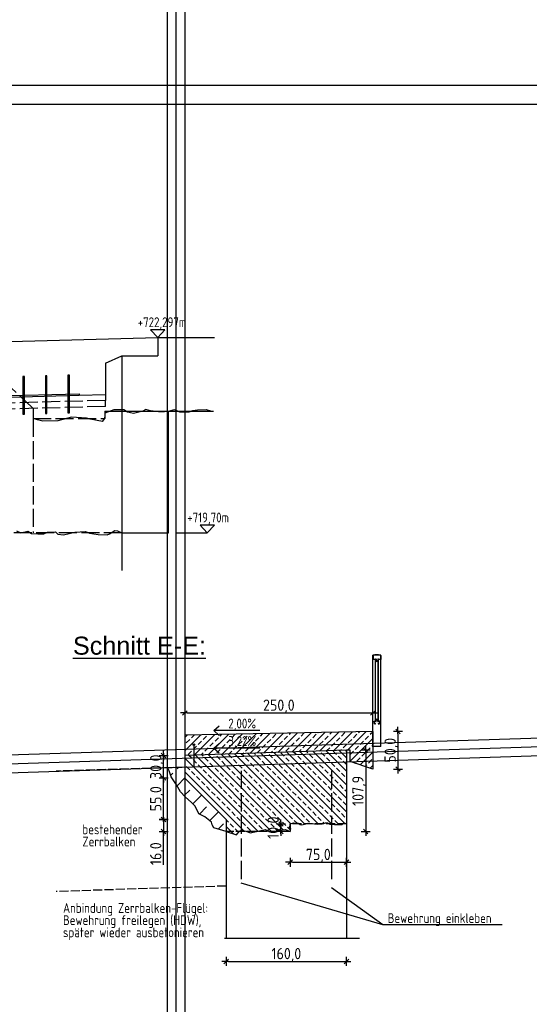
# Model space of a CAD drawing. Header units: millimetres. Extents: x -22426 to 17233, y -11107 to 42030.
# Tile 10 of 23: x 9351 to 10029, y -3748 to -2439. Entities that reach past the tile are written whole.
import ezdxf
from ezdxf.enums import TextEntityAlignment as Align

# ---------------------------------------------------------------- set-up
doc = ezdxf.new("R2010")
doc.units = ezdxf.units.MM
doc.linetypes.add('ACAD_ISO02W100', pattern=[15, 12, -3])
for name, color, linetype in [('Bemassung', 7, 'Continuous'), ('Blattrand innen', 7, 'Continuous'), ('Leitschiene', 197, 'Continuous'), ('RAND', 23, 'Continuous'), ('Schalung', 23, 'Continuous'), ('Schraffur', 1, 'Continuous')]:
    doc.layers.add(name, color=color, linetype=linetype)
doc.styles.add('isocp2', font='isocp2.shx')
doc.styles.add('SCHILD_FETT', font='arial.ttf')
doc.dimstyles.new('Benutzer6-50', dxfattribs={"dimtxt": 15, "dimasz": 3, "dimexe": 60, "dimexo": 80, "dimgap": 0.04, "dimtad": 1, "dimdec": 1, "dimzin": 1, "dimtxsty": 'isocp2', "dimblk": 'PFEILSPITZEN', "dimcen": 0.05, "dimse1": 1, "dimse2": 1, "dimclrd": 1, "dimclre": 1, "dimazin": 0, "dimtfac": 1, "dimtdec": 1, "dimtix": 1, "dimtmove": 1, "dimatfit": 2, "dimfxl": 1, "dimarcsym": 0})

# ---------------------------------------------------------------- blocks, each defined once
blk = doc.blocks.new('PFEILSPITZEN')
at = {"color": 0}
for p, q in [((-1, -1), (1, 1)), ((-1, 0), (2, 0)), ((0, -2), (0, 2))]:
    blk.add_line(p, q, dxfattribs=at)
blk = doc.blocks.new('*D67')
at = {"color": 1, "lineweight": -2}
blk.add_line((9573.7, -3360.9), (9817.7, -3360.9), dxfattribs=at)
at = {"layer": 'Defpoints', "color": 0}
for p in [(9820.7, -3360.9), (9570.7, -3390.5), (9820.7, -3385.5)]:
    blk.add_point(p, dxfattribs=at)
at = {"color": 1, "lineweight": -2, "xscale": 3, "yscale": 3, "zscale": 3, "rotation": 180}
blk.add_blockref('PFEILSPITZEN', (9570.7, -3360.9), dxfattribs=at)
at = {"color": 1, "lineweight": -2, "xscale": 3, "yscale": 3, "zscale": 3}
blk.add_blockref('PFEILSPITZEN', (9820.7, -3360.9), dxfattribs=at)
at = {"color": 0, "insert": (9695.7, -3352.3), "char_height": 15, "attachment_point": 5, "style": 'isocp2'}
blk.add_mtext('250,0', dxfattribs=at)
blk = doc.blocks.new('*D68')
at = {"color": 1, "lineweight": -2}
blk.add_line((9854.2, -3388.5), (9854.2, -3432.5), dxfattribs=at)
at = {"layer": 'Defpoints', "color": 0}
for p in [(9820.7, -3385.5), (9820.7, -3435.5), (9854.2, -3435.5)]:
    blk.add_point(p, dxfattribs=at)
at = {"color": 1, "lineweight": -2, "xscale": 3, "yscale": 3, "zscale": 3}
for p, rotation in [((9854.2, -3385.5), 90), ((9854.2, -3435.5), 270)]:
    blk.add_blockref('PFEILSPITZEN', p, dxfattribs=dict(at, rotation=rotation))
at = {"color": 0, "insert": (9845.5, -3410.5), "char_height": 15, "attachment_point": 5, "rotation": 90, "style": 'isocp2'}
blk.add_mtext('50,0', dxfattribs=at)
blk = doc.blocks.new('*D63')
at = {"color": 1, "lineweight": -2}
blk.add_line((9713.7, -3559.4), (9782.7, -3559.4), dxfattribs=at)
at = {"layer": 'Defpoints', "color": 0}
for p in [(9710.7, -3508.5), (9785.7, -3559.4), (9785.7, -3607.1)]:
    blk.add_point(p, dxfattribs=at)
at = {"color": 1, "lineweight": -2, "xscale": 3, "yscale": 3, "zscale": 3, "rotation": 180}
blk.add_blockref('PFEILSPITZEN', (9710.7, -3559.4), dxfattribs=at)
at = {"color": 1, "lineweight": -2, "xscale": 3, "yscale": 3, "zscale": 3}
blk.add_blockref('PFEILSPITZEN', (9785.7, -3559.4), dxfattribs=at)
at = {"color": 0, "insert": (9748.2, -3550.8), "char_height": 15, "attachment_point": 5, "style": 'isocp2'}
blk.add_mtext('75,0', dxfattribs=at)
blk = doc.blocks.new('*D64')
at = {"color": 1, "lineweight": -2}
for p, q in [((9698.5, -3505.5), (9698.5, -3502.5)), ((9698.5, -3518.5), (9698.5, -3508.5)), ((9698.5, -3521.5), (9698.5, -3524.5))]:
    blk.add_line(p, q, dxfattribs=at)
at = {"layer": 'Defpoints', "color": 0}
for p in [(9698.5, -3508.5), (9710.7, -3508.5), (9710.7, -3518.5)]:
    blk.add_point(p, dxfattribs=at)
at = {"color": 1, "lineweight": -2, "xscale": 3, "yscale": 3, "zscale": 3}
for p, rotation in [((9698.5, -3508.5), 270), ((9698.5, -3518.5), 90)]:
    blk.add_blockref('PFEILSPITZEN', p, dxfattribs=dict(at, rotation=rotation))
at = {"color": 0, "insert": (9689.8, -3513.5), "char_height": 15, "attachment_point": 5, "rotation": 90, "style": 'isocp2'}
blk.add_mtext('10,0', dxfattribs=at)
blk = doc.blocks.new('*D65')
at = {"color": 1, "lineweight": -2}
blk.add_line((9811.3, -3413.6), (9811.3, -3515.5), dxfattribs=at)
at = {"layer": 'Defpoints', "color": 0}
for p in [(9785.7, -3410.6), (9625.7, -3518.5), (9811.3, -3518.5)]:
    blk.add_point(p, dxfattribs=at)
at = {"color": 1, "lineweight": -2, "xscale": 3, "yscale": 3, "zscale": 3}
for p, rotation in [((9811.3, -3410.6), 90), ((9811.3, -3518.5), 270)]:
    blk.add_blockref('PFEILSPITZEN', p, dxfattribs=dict(at, rotation=rotation))
at = {"color": 0, "insert": (9802.7, -3464.6), "char_height": 15, "attachment_point": 5, "rotation": 90, "style": 'isocp2'}
blk.add_mtext('107,9', dxfattribs=at)
blk = doc.blocks.new('*D69')
at = {"color": 1, "lineweight": -2}
for p, q in [((9542.3, -3505.5), (9542.3, -3515.5)), ((9542.3, -3562.8), (9542.3, -3518.5))]:
    blk.add_line(p, q, dxfattribs=at)
at = {"layer": 'Defpoints', "color": 0}
for p in [(9625.7, -3502.5), (9542.3, -3518.5), (9625.7, -3518.5)]:
    blk.add_point(p, dxfattribs=at)
at = {"color": 1, "lineweight": -2, "xscale": 3, "yscale": 3, "zscale": 3}
for p, rotation in [((9542.3, -3502.5), 90), ((9542.3, -3518.5), 270)]:
    blk.add_blockref('PFEILSPITZEN', p, dxfattribs=dict(at, rotation=rotation))
at = {"color": 0, "insert": (9533.7, -3548.1), "char_height": 15, "attachment_point": 5, "rotation": 90, "style": 'isocp2'}
blk.add_mtext('16,0', dxfattribs=at)
blk = doc.blocks.new('*D66')
at = {"color": 1, "lineweight": -2}
blk.add_line((9542.3, -3499.5), (9542.3, -3450.5), dxfattribs=at)
at = {"layer": 'Defpoints', "color": 0}
for p in [(9542.3, -3447.5), (9570.7, -3447.5), (9625.7, -3502.5)]:
    blk.add_point(p, dxfattribs=at)
at = {"color": 1, "lineweight": -2, "xscale": 3, "yscale": 3, "zscale": 3}
for p, rotation in [((9542.3, -3447.5), 90), ((9542.3, -3502.5), 270)]:
    blk.add_blockref('PFEILSPITZEN', p, dxfattribs=dict(at, rotation=rotation))
at = {"color": 0, "insert": (9533.7, -3475), "char_height": 15, "attachment_point": 5, "rotation": 90, "style": 'isocp2'}
blk.add_mtext('55,0', dxfattribs=at)
blk = doc.blocks.new('*D70')
at = {"color": 1, "lineweight": -2}
for p, q in [((9542.3, -3414.5), (9542.3, -3411.5)), ((9542.3, -3447.5), (9542.3, -3417.5)), ((9542.3, -3450.5), (9542.3, -3453.5))]:
    blk.add_line(p, q, dxfattribs=at)
at = {"layer": 'Defpoints', "color": 0}
for p in [(9542.3, -3417.5), (9570.7, -3417.5), (9570.7, -3447.5)]:
    blk.add_point(p, dxfattribs=at)
at = {"color": 1, "lineweight": -2, "xscale": 3, "yscale": 3, "zscale": 3}
for p, rotation in [((9542.3, -3417.5), 270), ((9542.3, -3447.5), 90)]:
    blk.add_blockref('PFEILSPITZEN', p, dxfattribs=dict(at, rotation=rotation))
at = {"color": 0, "insert": (9533.7, -3432.5), "char_height": 15, "attachment_point": 5, "rotation": 90, "style": 'isocp2'}
blk.add_mtext('30,0', dxfattribs=at)
blk = doc.blocks.new('*D87')
at = {"color": 1, "lineweight": -2}
blk.add_line((9628.7, -3691.4), (9782.7, -3691.4), dxfattribs=at)
at = {"layer": 'Defpoints', "color": 0}
for p in [(9625.7, -3660.5), (9785.7, -3660.5), (9785.7, -3691.4)]:
    blk.add_point(p, dxfattribs=at)
at = {"color": 1, "lineweight": -2, "xscale": 3, "yscale": 3, "zscale": 3, "rotation": 180}
blk.add_blockref('PFEILSPITZEN', (9625.7, -3691.4), dxfattribs=at)
at = {"color": 1, "lineweight": -2, "xscale": 3, "yscale": 3, "zscale": 3}
blk.add_blockref('PFEILSPITZEN', (9785.7, -3691.4), dxfattribs=at)
at = {"color": 0, "insert": (9705.7, -3682.7), "char_height": 15, "attachment_point": 5, "style": 'isocp2'}
blk.add_mtext('160,0', dxfattribs=at)
blk = doc.blocks.new('*D168')
at = {"color": 1, "lineweight": -2}
blk.add_arc((7974.8, 25762.5), 36595, 271.79956, 272.86358, dxfattribs=at)
at = {"layer": 'Defpoints', "color": 0}
for p in [(7974.8, 25762.5), (9804, -10746.7), (9119.7, -10774.5), (9349.4, -10806.6)]:
    blk.add_point(p, dxfattribs=at)
at = {"color": 1, "lineweight": -2, "xscale": 3, "yscale": 3, "zscale": 3}
for p, rotation in [((9806, -10786.6), 2.865924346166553), ((9121, -10814.5), 181.7972092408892)]:
    blk.add_blockref('PFEILSPITZEN', p, dxfattribs=dict(at, rotation=rotation))
at = {"color": 0, "insert": (9463.2, -10794.6), "char_height": 15, "attachment_point": 5, "rotation": 2.3316, "style": 'isocp2'}
blk.add_mtext('684', dxfattribs=at)

msp = doc.modelspace()

# ---------------------------------------------------------------- hatches: boundary and pattern name
at = {"layer": 'Schraffur'}
h = msp.add_hatch(dxfattribs=at)
h.set_pattern_fill('ANSI33', color=256, scale=2, style=0)
h.set_pattern_definition([(45, (1079.535, -4035.922), (-8.980256, 8.980256), []), (45, (1088.515, -4035.922), (-8.980256, 8.980256), [6.35, -3.175])])
h.paths.add_polyline_path([(9785.69, -3410.61), (9790.69, -3410.45), (9790.69, -3425.54), (9820.69, -3435.54), (9820.69, -3385.54), (9570.69, -3390.54), (9570.69, -3417.54), (9582.64, -3417.15), (9582.64, -3404.26, -0.4142136), (9581.52, -3403.15, -1), (9583.75, -3403.15, -0.4142136), (9582.64, -3404.26), (9582.64, -3417.15)])
h = msp.add_hatch(dxfattribs=at)
h.set_pattern_fill('ANSI33', color=256, scale=2, angle=90, style=0)
h.set_pattern_definition([(135, (1079.535, -4035.922), (-8.980256, -8.980256), []), (135, (1079.535, -4026.942), (-8.980256, -8.980256), [6.35, -3.175])])
h.paths.add_polyline_path([(9570.69, -3417.54), (9570.69, -3447.54), (9625.69, -3502.54), (9625.69, -3518.54), (9639.17, -3522.87), (9643.5, -3517.92), (9645.7, -3516.82), (9645.7, -3516.61), (9652.16, -3518.23), (9657.74, -3520.39), (9665.78, -3518.54), (9677.54, -3516.06), (9684.97, -3519.16), (9687.13, -3519.46), (9695.79, -3516.99), (9704.46, -3515.75), (9710.69, -3518.57), (9711.54, -3514.83), (9709.9, -3513.68), (9709.94, -3512.81), (9710.58, -3511.31), (9710.99, -3509.68), (9710.69, -3508.54), (9715.03, -3507.18), (9721.22, -3507.53), (9724.1, -3509.29), (9726.31, -3509.74), (9729.96, -3508.87), (9734.55, -3507.56), (9738.38, -3508.07), (9747.77, -3508.94), (9753.18, -3508.46), (9757.86, -3507.27), (9760.52, -3507.24), (9763.6, -3508.75), (9769.72, -3509.19), (9773.27, -3509.39), (9780.04, -3509.1), (9782.06, -3507.27), (9785.69, -3508.54), (9785.69, -3425.61), (9785.69, -3410.61)])
h.paths.add_polyline_path([(9702.19, -3531.9), (9702.19, -3495.14), (9678.18, -3495.14), (9678.18, -3531.9)], flags=9)
h = msp.add_hatch(dxfattribs=at)
h.set_pattern_fill('ANSI33', color=256, scale=5, style=0)
h.set_pattern_definition([(45, (1079.535, -4035.922), (-22.45064, 22.45064), []), (45, (1101.985, -4035.922), (-22.45064, 22.45064), [15.875, -7.9375])])
h.paths.add_polyline_path([(9579.53, -3480.13), (9583.74, -3484.47), (9586.97, -3490.06), (9589.33, -3495.14), (9597.4, -3499.24), (9606.33, -3506.06), (9607.07, -3509.9), (9609.18, -3513.63), (9625.69, -3518.54), (9625.69, -3502.54), (9570.69, -3447.54), (9570.69, -3432.87), (9547.35, -3433.62), (9549.61, -3437.93), (9552.34, -3445.74), (9559.55, -3456.32), (9565.01, -3465.62), (9570.96, -3472.32)])

# ---------------------------------------------------------------- linework, layer by layer
for p, q in [((9534.55, -2861.67), (9524.99, -2851.55)), ((9544.11, -2851.55), (9524.99, -2851.55)), ((9534.55, -2861.67), (9544.11, -2851.55)), ((9355.13, -2913.44), (9355.13, -2963.44)), ((9357.13, -2913.44), (9355.13, -2913.44)), ((9357.13, -2963.44), (9357.13, -2913.44)), ((9385.13, -2912.63), (9385.13, -2962.63)), ((9387.13, -2912.63), (9385.13, -2912.63)), ((9387.13, -2962.63), (9387.13, -2912.63)), ((9415.13, -2911.83), (9415.13, -2961.83)), ((9417.13, -2911.83), (9415.13, -2911.83)), ((9417.13, -2961.83), (9417.13, -2911.83)), ((8442.36, -2962.84), (9429.9, -2936.47)), ((8442.36, -2964.84), (9429.9, -2938.47)), ((9429.9, -2936.47), (9429.9, -2938.47)), ((9355.13, -2963.44), (9357.13, -2963.44)), ((9385.13, -2962.63), (9387.13, -2962.63)), ((9415.13, -2961.83), (9417.13, -2961.83)), ((9600.38, -3121.37), (9590.82, -3111.25)), ((9609.94, -3111.25), (9590.82, -3111.25)), ((9600.38, -3121.37), (9609.94, -3111.25)), ((9559.41, -3121.37), (9600.38, -3121.37)), ((9570.69, -3390.54), (9570.69, -3417.54)), ((9820.69, -3385.54), (9820.69, -3420.54)), ((9549.61, -3437.93), (9547.35, -3433.62)), ((9552.34, -3445.74), (9549.61, -3437.93)), ((9559.55, -3456.32), (9552.34, -3445.74)), ((9565.01, -3465.62), (9559.55, -3456.32)), ((9570.96, -3472.32), (9565.01, -3465.62)), ((9579.53, -3480.13), (9570.96, -3472.32)), ((9583.74, -3484.47), (9579.53, -3480.13)), ((9586.97, -3490.06), (9583.74, -3484.47)), ((9589.33, -3495.14), (9586.97, -3490.06)), ((9597.4, -3499.24), (9589.33, -3495.14)), ((9606.33, -3506.06), (9597.4, -3499.24)), ((9607.07, -3509.9), (9606.33, -3506.06)), ((9785.69, -3508.54), (9785.69, -3660.48)), ((9609.18, -3513.63), (9607.07, -3509.9)), ((9625.69, -3518.54), (9609.18, -3513.63)), ((9625.69, -3518.54), (9625.69, -3660.48)), ((9833.85, -3642.84), (9645.7, -3587.06)), ((9833.85, -3642.84), (9765.67, -3593.65)), ((9623.19, -3660.48), (9803.19, -3660.48))]:
    msp.add_line(p, q)
at = {"color": 1, "linetype": 'ACAD_ISO02W100', "ltscale": 2}
for p, q in [((9306.73, -2897.76), (9368.68, -2955.95)), ((9464.9, -2945.38), (8406.83, -2973.64)), ((9464.9, -2953.38), (9464.9, -2945.38)), ((9464.9, -2953.38), (8406.83, -2981.64)), ((9368.68, -2955.95), (9368.68, -2969.57)), ((9476, -2957.9), (9464.37, -2962.17)), ((9489.39, -2957.9), (9476, -2957.9)), ((9494.29, -2961.01), (9489.39, -2957.9)), ((9518.95, -2957.25), (9514.54, -2959.7)), ((9525.16, -2959.21), (9518.95, -2957.25)), ((9368.68, -2969.57), (9464.37, -2969.57)), ((9374.74, -2971.33), (9368.68, -2969.57)), ((9368.68, -2969.57), (9368.68, -3121.37)), ((9381.93, -2972.8), (9374.74, -2971.33)), ((9419.65, -2967.58), (9401.53, -2972.31)), ((9439.91, -2969.05), (9419.65, -2967.58)), ((9444.81, -2970.35), (9439.91, -2969.05)), ((9461.3, -2973.29), (9444.81, -2970.35)), ((9461.3, -2973.29), (9464.37, -2969.57)), ((9464.37, -2959.57), (9464.37, -2969.57)), ((9464.37, -2969.57), (9464.37, -2967.57)), ((9502.13, -2962.8), (9494.29, -2961.01)), ((9514.54, -2959.7), (9502.13, -2962.8)), ((9536.23, -2960.45), (9525.16, -2959.21)), ((9536.23, -2960.45), (9543.71, -2960.1)), ((9543.71, -2960.1), (9548.76, -2959.57)), ((9401.53, -2972.31), (9381.93, -2972.8)), ((9486.99, -3121.37), (8385.15, -3121.37)), ((9645.7, -3437.76), (9645.7, -3584.61)), ((9765.67, -3437.76), (9765.67, -3584.61))]:
    msp.add_line(p, q, dxfattribs=at)
at = {"ltscale": 0.1}
msp.add_line((9582.64, -3403.15), (9582.64, -3433.15), dxfattribs=at)
at = {"color": 1, "linetype": 'ACAD_ISO02W100'}
for p, q in [((9785.69, -3508.54), (9710.69, -3508.54)), ((9710.69, -3508.54), (9710.69, -3518.54)), ((9710.69, -3518.54), (9625.69, -3518.54))]:
    msp.add_line(p, q, dxfattribs=at)
for p, direction in [((9546.92, -3390.54), (0, -1)), ((9546.92, -3390.54), (0, -1)), ((9558.8, -3390.54), (0, -1)), ((9570.69, -3390.54), (0, -1)), ((9398.79, -3414.62), (0.99948198, 0.03218332)), ((9399.17, -3426.5), (0.99948198, 0.03218332)), ((9399.55, -3438.38), (0.99948198, 0.03218332))]:
    msp.add_xline(p, direction)
at = {"ltscale": 0.1}
msp.add_circle((9582.64, -3403.15), 1.11, dxfattribs=at)
at = {"layer": 'Bemassung'}
for p, q in [((9820.69, -3385.54), (9570.69, -3390.54)), ((9609.13, -3384.47), (9616.51, -3378.23)), ((9670.28, -3384.47), (9609.13, -3384.47)), ((9609.13, -3384.47), (9616.51, -3390.7)), ((9820.69, -3385.54), (9820.69, -3435.54)), ((9609.13, -3407.72), (9616.51, -3401.48)), ((9670.28, -3407.72), (9609.13, -3407.72)), ((9609.13, -3407.72), (9616.51, -3413.95)), ((9790.69, -3410.45), (9785.69, -3410.61)), ((9790.69, -3425.54), (9790.69, -3410.45)), ((9820.69, -3435.54), (9790.69, -3425.54)), ((9992.87, -3642.84), (9833.85, -3642.84))]:
    msp.add_line(p, q, dxfattribs=at)
at = {"layer": 'Bemassung', "linetype": 'ACAD_ISO02W100'}
for p, q in [((9570.69, -3432.87), (9399.55, -3438.38)), ((9625.69, -3591.1), (9399.55, -3598.38))]:
    msp.add_line(p, q, dxfattribs=at)
at = {"layer": 'Leitschiene', "color": 1, "linetype": 'Continuous'}
for p, q in [((9820.69, -3284.28), (9820.97, -3289.77)), ((9820.69, -3284.28), (9820.97, -3289.77)), ((9823.55, -3283.85), (9820.97, -3283.99)), ((9823.55, -3283.85), (9820.97, -3283.99)), ((9821.11, -3284.68), (9821.35, -3289.37)), ((9821.11, -3284.68), (9821.35, -3289.37)), ((9823.56, -3284.25), (9821.39, -3284.36)), ((9823.56, -3284.25), (9821.39, -3284.36)), ((9827.95, -3283.85), (9823.56, -3283.85)), ((9827.95, -3283.85), (9823.56, -3283.85)), ((9827.94, -3284.25), (9823.57, -3284.25)), ((9827.94, -3284.25), (9823.57, -3284.25)), ((9831.3, -3284.03), (9827.95, -3283.85)), ((9831.3, -3284.03), (9827.95, -3283.85)), ((9830.87, -3284.4), (9827.95, -3284.25)), ((9830.87, -3284.4), (9827.95, -3284.25)), ((9831.16, -3284.72), (9830.83, -3289.37)), ((9831.16, -3284.72), (9830.83, -3289.37)), ((9831.59, -3284.32), (9831.21, -3289.77)), ((9831.59, -3284.32), (9831.21, -3289.77)), ((9824.74, -3290.05), (9821.27, -3290.05)), ((9824.74, -3290.05), (9821.27, -3290.05)), ((9824.68, -3289.65), (9821.65, -3289.65)), ((9824.68, -3289.65), (9821.65, -3289.65)), ((9824.14, -3371.63), (9824.14, -3290.05)), ((9824.14, -3371.63), (9824.14, -3290.05)), ((9824.36, -3289.48), (9824.42, -3289.48)), ((9824.36, -3289.48), (9824.42, -3289.48)), ((9824.38, -3289.08), (9824.78, -3289.1)), ((9824.38, -3289.08), (9824.78, -3289.1)), ((9824.39, -3371.63), (9824.39, -3290.05)), ((9824.39, -3371.63), (9824.39, -3290.05)), ((9824.7, -3289.74), (9824.9, -3291.32)), ((9824.7, -3289.74), (9824.9, -3291.32)), ((9825.06, -3289.36), (9825.29, -3291.27)), ((9825.06, -3289.36), (9825.29, -3291.27)), ((9827.21, -3289.36), (9826.98, -3291.27)), ((9827.21, -3289.36), (9826.98, -3291.27)), ((9827.57, -3289.74), (9827.38, -3291.32)), ((9827.57, -3289.74), (9827.38, -3291.32)), ((9827.5, -3289.1), (9827.9, -3289.08)), ((9827.5, -3289.1), (9827.9, -3289.08)), ((9830.91, -3290.05), (9827.53, -3290.05)), ((9830.91, -3290.05), (9827.53, -3290.05)), ((9830.53, -3289.65), (9827.6, -3289.65)), ((9830.53, -3289.65), (9827.6, -3289.65)), ((9827.85, -3289.48), (9827.92, -3289.48)), ((9827.85, -3289.48), (9827.92, -3289.48)), ((9827.89, -3371.63), (9827.89, -3290.05)), ((9827.89, -3371.63), (9827.89, -3290.05)), ((9828.14, -3371.63), (9828.14, -3290.05)), ((9828.14, -3371.63), (9828.14, -3290.05)), ((9822.79, -3375.22), (9822.4, -3372.05)), ((9822.79, -3375.22), (9822.4, -3372.05)), ((9822.68, -3371.71), (9824.73, -3371.6)), ((9822.68, -3371.71), (9824.73, -3371.6)), ((9823.14, -3374.8), (9822.85, -3372.42)), ((9823.14, -3374.8), (9822.85, -3372.42)), ((9823.1, -3375.48), (9824.32, -3375.42)), ((9823.1, -3375.48), (9824.32, -3375.42)), ((9823.13, -3372.09), (9824.58, -3372.01)), ((9823.13, -3372.09), (9824.58, -3372.01)), ((9823.45, -3375.06), (9824.3, -3375.02)), ((9823.45, -3375.06), (9824.3, -3375.02)), ((9824.36, -3372.07), (9824.42, -3372.07)), ((9824.36, -3372.07), (9824.42, -3372.07)), ((9824.38, -3372.47), (9824.78, -3372.45)), ((9824.38, -3372.47), (9824.78, -3372.45)), ((9824.7, -3371.81), (9824.9, -3370.23)), ((9824.7, -3371.81), (9824.9, -3370.23)), ((9825.06, -3372.19), (9825.29, -3370.28)), ((9825.06, -3372.19), (9825.29, -3370.28)), ((9827.21, -3372.19), (9826.98, -3370.28)), ((9827.21, -3372.19), (9826.98, -3370.28)), ((9827.57, -3371.81), (9827.38, -3370.23)), ((9827.57, -3371.81), (9827.38, -3370.23)), ((9827.5, -3372.45), (9827.9, -3372.47)), ((9827.5, -3372.45), (9827.9, -3372.47)), ((9827.55, -3371.6), (9829.6, -3371.71)), ((9827.55, -3371.6), (9829.6, -3371.71)), ((9827.69, -3372.01), (9829.15, -3372.09)), ((9827.69, -3372.01), (9829.15, -3372.09)), ((9827.85, -3372.07), (9827.92, -3372.07)), ((9827.85, -3372.07), (9827.92, -3372.07)), ((9827.96, -3375.42), (9829.17, -3375.48)), ((9827.96, -3375.42), (9829.17, -3375.48)), ((9827.98, -3375.02), (9828.82, -3375.06)), ((9827.98, -3375.02), (9828.82, -3375.06)), ((9829.43, -3372.42), (9829.14, -3374.8)), ((9829.43, -3372.42), (9829.14, -3374.8)), ((9829.88, -3372.05), (9829.49, -3375.22)), ((9829.88, -3372.05), (9829.49, -3375.22))]:
    msp.add_line(p, q, dxfattribs=at)
at = {"layer": 'Leitschiene', "color": 1}
for p, q in [((9820.69, -3404.71), (9820.69, -3284.28)), ((9820.69, -3405.96), (9820.69, -3284.28)), ((9831.59, -3404.98), (9831.59, -3284.32)), ((9831.59, -3405.69), (9831.59, -3284.32)), ((9831.59, -3405.69), (9820.69, -3405.69))]:
    msp.add_line(p, q, dxfattribs=at)
at = {"layer": 'Leitschiene', "color": 1, "linetype": 'Continuous'}
for centre, radius, start, end in [((9820.99, -3284.28), 0.3, 93, 180), ((9820.99, -3284.28), 0.3, 93, 180), ((9821.41, -3284.66), 0.3, 93, 183), ((9821.41, -3284.66), 0.3, 93, 183), ((9823.56, -3284.15), 0.3, 90, 93), ((9823.56, -3284.15), 0.3, 90, 93), ((9823.57, -3284.55), 0.3, 90, 93), ((9823.57, -3284.55), 0.3, 90, 93), ((9827.94, -3284.55), 0.3, 87, 90), ((9827.94, -3284.55), 0.3, 87, 90), ((9830.86, -3284.7), 0.3, 356, 87), ((9830.86, -3284.7), 0.3, 356, 87), ((9831.29, -3284.32), 0.3, 0, 87), ((9831.29, -3284.32), 0.3, 0, 87), ((9821.27, -3289.75), 0.3, 183, 270), ((9821.27, -3289.75), 0.3, 183, 270), ((9821.65, -3289.35), 0.3, 183, 270), ((9821.65, -3289.35), 0.3, 183, 270), ((9824.37, -3289.28), 0.2, 87, 267), ((9824.37, -3289.28), 0.2, 87, 267), ((9824.41, -3289.78), 0.3, 7, 87), ((9824.41, -3289.78), 0.3, 7, 87), ((9824.76, -3289.4), 0.3, 7, 87), ((9824.76, -3289.4), 0.3, 7, 87), ((9826.14, -3291.16), 1.25, 187, 353), ((9826.14, -3291.16), 1.25, 187, 353), ((9826.14, -3291.16), 0.85, 187, 353), ((9826.14, -3291.16), 0.85, 187, 353), ((9827.08, -3291.28), 0.3, 353, 353), ((9827.08, -3291.28), 0.3, 353, 353), ((9827.51, -3289.4), 0.3, 93, 173), ((9827.51, -3289.4), 0.3, 93, 173), ((9827.87, -3289.78), 0.3, 93, 173), ((9827.87, -3289.78), 0.3, 93, 173), ((9827.91, -3289.28), 0.2, 273, 93), ((9827.91, -3289.28), 0.2, 273, 93), ((9830.53, -3289.35), 0.3, 270, 356), ((9830.53, -3289.35), 0.3, 270, 356), ((9830.91, -3289.75), 0.3, 270, 356), ((9830.91, -3289.75), 0.3, 270, 356), ((9822.69, -3372.01), 0.3, 93, 187), ((9822.69, -3372.01), 0.3, 93, 187), ((9823.08, -3375.18), 0.3, 187, 273), ((9823.08, -3375.18), 0.3, 187, 273), ((9823.14, -3372.39), 0.3, 93, 187), ((9823.14, -3372.39), 0.3, 93, 187), ((9823.44, -3374.77), 0.3, 187, 273), ((9823.44, -3374.77), 0.3, 187, 273), ((9824.37, -3372.27), 0.2, 93, 273), ((9824.37, -3372.27), 0.2, 93, 273), ((9824.31, -3375.22), 0.2, 273, 93), ((9824.31, -3375.22), 0.2, 273, 93), ((9824.41, -3371.77), 0.3, 273, 353), ((9824.41, -3371.77), 0.3, 273, 353), ((9824.76, -3372.15), 0.3, 273, 353), ((9824.76, -3372.15), 0.3, 273, 353), ((9826.14, -3370.38), 1.25, 7, 173), ((9826.14, -3370.38), 1.25, 7, 173), ((9826.14, -3370.38), 0.85, 7, 173), ((9826.14, -3370.38), 0.85, 7, 173), ((9827.08, -3370.27), 0.3, 7, 7), ((9827.08, -3370.27), 0.3, 7, 7), ((9827.51, -3372.15), 0.3, 187, 267), ((9827.51, -3372.15), 0.3, 187, 267), ((9827.87, -3371.77), 0.3, 187, 267), ((9827.87, -3371.77), 0.3, 187, 267), ((9827.97, -3375.22), 0.2, 87, 267), ((9827.97, -3375.22), 0.2, 87, 267), ((9827.91, -3372.27), 0.2, 267, 87), ((9827.91, -3372.27), 0.2, 267, 87), ((9828.84, -3374.77), 0.3, 267, 353), ((9828.84, -3374.77), 0.3, 267, 353), ((9829.13, -3372.39), 0.3, 353, 87), ((9829.13, -3372.39), 0.3, 353, 87), ((9829.19, -3375.18), 0.3, 267, 353), ((9829.19, -3375.18), 0.3, 267, 353), ((9829.58, -3372.01), 0.3, 353, 87), ((9829.58, -3372.01), 0.3, 353, 87)]:
    msp.add_arc(centre, radius, start, end, dxfattribs=at)
for p in [(9824.32, -3283.85), (9824.32, -3283.85), (9827.95, -3283.85), (9827.95, -3283.85)]:
    msp.add_point(p, dxfattribs=at)
at = {"layer": 'RAND', "color": 1}
msp.add_line((10992.39, -2526.75), (5224.79, -2526.75), dxfattribs=at)
at = {"layer": 'RAND', "color": 23}
msp.add_line((10967.39, -2551.75), (5349.79, -2551.75), dxfattribs=at)
at = {"layer": 'Schalung'}
for p, q in [((8489.98, -2889.57), (9534.55, -2861.67)), ((9534.55, -2861.67), (9534.55, -2885.87)), ((9534.55, -2861.67), (9610.27, -2861.67)), ((9464.9, -2895.87), (9486.88, -2885.87)), ((9486.88, -2885.87), (9486.88, -3121.37)), ((9486.88, -2885.87), (9534.55, -2885.87)), ((9464.9, -2895.87), (9464.9, -2945.38)), ((9429.9, -2938.47), (9464.9, -2937.53)), ((9548.76, -2959.57), (9556.96, -2957.42)), ((9556.96, -2957.42), (9563.73, -2960.67)), ((9576.2, -2960.67), (9581.08, -2958.77)), ((9581.08, -2958.77), (9587.31, -2957.69)), ((9587.31, -2957.69), (9598.96, -2957.42)), ((9598.96, -2957.42), (9604.93, -2959.04)), ((9604.93, -2959.04), (9608.72, -2959.58)), ((9548.76, -3121.37), (9548.76, -2959.57)), ((9563.73, -2960.67), (9576.2, -2960.67)), ((9346.58, -3118.94), (9352.31, -3121.37)), ((9352.31, -3121.37), (9361.89, -3119.33)), ((9361.89, -3119.33), (9366.64, -3122.3)), ((9366.64, -3122.3), (9374.94, -3122.89)), ((9374.94, -3122.89), (9382.84, -3122.89)), ((9382.84, -3122.89), (9387.78, -3120.32)), ((9387.78, -3120.32), (9398.65, -3119.93)), ((9398.65, -3119.93), (9401.81, -3123.09)), ((9401.81, -3123.09), (9409.13, -3123.88)), ((9409.13, -3123.88), (9424.14, -3120.32)), ((9424.14, -3120.32), (9438.57, -3119.73)), ((9438.57, -3119.73), (9443.71, -3121.7)), ((9443.71, -3121.7), (9455.17, -3123.48)), ((9455.17, -3123.48), (9467.23, -3124.07)), ((9467.23, -3124.07), (9470.59, -3122.69)), ((9470.59, -3122.69), (9477.5, -3118.35)), ((9477.5, -3118.35), (9481.26, -3118.94)), ((9481.26, -3118.94), (9486.99, -3121.37)), ((9486.99, -3121.37), (9548.76, -3121.37)), ((9785.69, -3410.61), (9570.69, -3417.54)), ((9785.69, -3410.61), (9785.69, -3425.61)), ((9570.69, -3417.54), (9570.69, -3447.54)), ((9785.69, -3425.61), (9785.69, -3508.54)), ((9625.69, -3502.54), (9570.69, -3447.54)), ((9625.69, -3502.54), (9625.69, -3518.54)), ((9710.69, -3508.54), (9715.03, -3507.18)), ((9710.99, -3509.68), (9710.69, -3508.54)), ((9715.03, -3507.18), (9721.22, -3507.53)), ((9721.22, -3507.53), (9724.1, -3509.29)), ((9726.31, -3509.74), (9729.96, -3508.87)), ((9729.96, -3508.87), (9734.55, -3507.56)), ((9734.55, -3507.56), (9738.38, -3508.07)), ((9738.38, -3508.07), (9747.77, -3508.94)), ((9747.77, -3508.94), (9753.18, -3508.46)), ((9753.18, -3508.46), (9757.86, -3507.27)), ((9757.86, -3507.27), (9760.52, -3507.24)), ((9760.52, -3507.24), (9763.6, -3508.75)), ((9763.6, -3508.75), (9769.72, -3509.19)), ((9780.04, -3509.1), (9782.06, -3507.27)), ((9782.06, -3507.27), (9785.69, -3508.54)), ((9625.69, -3518.54), (9639.17, -3522.87)), ((9639.17, -3522.87), (9643.5, -3517.92)), ((9643.5, -3517.92), (9645.98, -3516.68)), ((9645.98, -3516.68), (9652.16, -3518.23)), ((9652.16, -3518.23), (9657.74, -3520.39)), ((9657.74, -3520.39), (9665.78, -3518.54)), ((9665.78, -3518.54), (9677.54, -3516.06)), ((9677.54, -3516.06), (9684.97, -3519.16)), ((9684.97, -3519.16), (9687.13, -3519.46)), ((9687.13, -3519.46), (9695.79, -3516.99)), ((9695.79, -3516.99), (9704.46, -3515.75)), ((9704.46, -3515.75), (9710.69, -3518.57)), ((9709.9, -3513.68), (9709.94, -3512.81)), ((9711.54, -3514.83), (9709.9, -3513.68)), ((9709.94, -3512.81), (9710.58, -3511.31)), ((9710.58, -3511.31), (9710.99, -3509.68)), ((9710.69, -3518.57), (9711.54, -3514.83)), ((9724.1, -3509.29), (9726.31, -3509.74)), ((9769.72, -3509.19), (9773.27, -3509.39)), ((9773.27, -3509.39), (9780.04, -3509.1))]:
    msp.add_line(p, q, dxfattribs=at)
at = {"layer": 'Schalung', "color": 1}
msp.add_line((9464.37, -2959.57), (9608.72, -2959.58), dxfattribs=at)
at = {"layer": 'Schalung', "color": 7}
msp.add_line((9486.99, -3121.37), (9486.99, -3171.37), dxfattribs=at)

# ---------------------------------------------------------------- texts
at = {"layer": 'Bemassung', "style": 'isocp2', "width": 0.9}
for s, p in [('+722,297m', (9508.02, -2851.72)), ('+719,70m', (9573.85, -3111.42)), ('2,00%%%', (9628.55, -3385.4)), ('3,22%%%', (9628.55, -3408.65)), ('bestehender', (9434.35, -3526.13)), ('Zerrbalken', (9434.35, -3542.32)), ('Anbindung Zerrbalken-Flügel:', (9408.57, -3630.67)), ('Bewehrung freilegen (HDW),', (9408.57, -3646.85)), ('später wieder ausbetonieren', (9408.57, -3663.04))]:
    msp.add_text(s, height=13, dxfattribs=at).set_placement(p, align=Align.BOTTOM_LEFT)
msp.add_text('Bewehrung einkleben', height=13, dxfattribs=at).set_placement((9840.6, -3640.29))
at = {"layer": 'Blattrand innen', "style": 'SCHILD_FETT'}
msp.add_text('%%USchnitt E-E:', height=24, dxfattribs=at).set_placement((9421.74, -3290.65), align=Align.BOTTOM_LEFT)

# ---------------------------------------------------------------- dimensions: what is measured, and where the dimension line sits
dim = msp.add_angular_dim_3p(base=(9349.35, -10806.65), center=(7974.76, 25762.53), p1=(9119.7, -10774.54), p2=(9803.97, -10746.68), text='684', dimstyle='Benutzer6-50')
dim.commit()
dim.dimension.update_dxf_attribs({"geometry": '*D168', "text_midpoint": (9463.22, -10794.64)})
for base, p1, p2, picture, middle in [((9820.69, -3360.94), (9570.69, -3390.54), (9820.69, -3385.54), '*D67', (9695.69, -3352.27)), ((9785.69, -3559.43), (9710.69, -3508.51), (9785.69, -3607.1), '*D63', (9748.19, -3550.77)), ((9785.69, -3691.37), (9625.69, -3660.48), (9785.69, -3660.48), '*D87', (9705.69, -3682.71))]:
    dim = msp.add_linear_dim(base=base, p1=p1, p2=p2, dimstyle='Benutzer6-50')
    dim.commit()
    dim.dimension.update_dxf_attribs({"geometry": picture, "text_midpoint": middle})
for base, p1, p2, picture, middle in [((9854.19, -3435.54), (9820.69, -3385.54), (9820.69, -3435.54), '*D68', (9845.53, -3410.54)), ((9542.33, -3417.54), (9570.69, -3447.54), (9570.69, -3417.54), '*D70', (9533.66, -3432.54)), ((9811.32, -3518.54), (9785.69, -3410.61), (9625.69, -3518.54), '*D65', (9802.66, -3464.57)), ((9542.33, -3447.54), (9625.69, -3502.54), (9570.69, -3447.54), '*D66', (9533.66, -3475.04)), ((9698.48, -3508.51), (9710.69, -3518.54), (9710.69, -3508.51), '*D64', (9689.81, -3513.52))]:
    dim = msp.add_linear_dim(base=base, p1=p1, p2=p2, angle=90, dimstyle='Benutzer6-50')
    dim.commit()
    dim.dimension.update_dxf_attribs({"geometry": picture, "text_midpoint": middle})
dim = msp.add_linear_dim(base=(9542.33, -3518.54), p1=(9625.69, -3502.54), p2=(9625.69, -3518.54), angle=90, dimstyle='Benutzer6-50')
dim.commit()
dim.dimension.update_dxf_attribs({"geometry": '*D69', "text_midpoint": (9539.66, -3548.14), "dimtype": 160})

doc.saveas('drawing.dxf')
